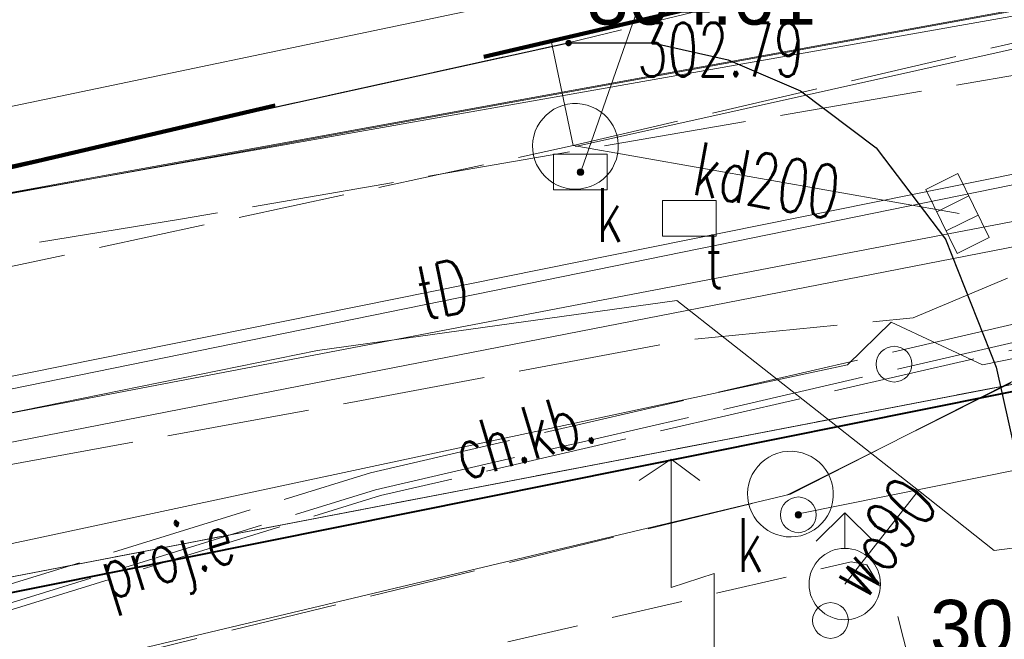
# Model space of a CAD drawing. Header units: metres. Extents: x 6567600 to 13135881, y 5574237 to 11149086.
# Tile 113 of 120: x 6567911 to 6567925, y 5574570 to 5574579. Entities that reach past the tile are written whole.
import ezdxf
from ezdxf.enums import TextEntityAlignment as Align

# ---------------------------------------------------------------- set-up
doc = ezdxf.new("R2010")
doc.units = ezdxf.units.M
for name, pattern in [('zzzxref_260316$0$_MDCP$0$2.0_1.0', [3, 2, -1]), ('zzzxref_260316$0$_MDCP$0$L_0_03', [1, 0.5, -0.5]), ('zzzxref_260316$0$_MDCP$0$L_0_04', [1.5, 1, -0.5]), ('zzzxref_260316$0$_MDCP$0$L_2_50', [2.5, 2, -0.5]), ('zzzxref_260316$0$_MDCP$1$L_0_06', [2, 1.5, -0.5])]:
    doc.linetypes.add(name, pattern=pattern)
for name, color, linetype, lineweight in [('SEL_do_likwidacji', 1, 'likwidacja1', 15), ('zzzxref_260316$0$_MDCP$0$EGB_DzialkaEwidencyjna', 7, 'Continuous', 18), ('zzzxref_260316$0$_MDCP$0$EGB_Klasouzytek', 92, 'Continuous', 18), ('zzzxref_260316$0$_MDCP$0$EGB_KonturUzytkuGruntowego', 92, 'Continuous', 18), ('zzzxref_260316$0$_MDCP$0$GES_InneUrzadzeniaTowarzyszace', 7, 'Continuous', 18), ('zzzxref_260316$0$_MDCP$0$GES_InneUrzadzeniaTowarzyszace_P', 7, 'Continuous', 18), ('zzzxref_260316$0$_MDCP$0$GES_PrzewodElektroenergetyczny', 1, 'Continuous', 18), ('zzzxref_260316$0$_MDCP$0$GES_PrzewodElektroenergetyczny_Projektowany', 7, 'Continuous', 18), ('zzzxref_260316$0$_MDCP$0$GES_PrzewodKanalizacyjny_Projektowany', 7, 'Continuous', 18), ('zzzxref_260316$0$_MDCP$0$GES_PrzewodTelekomunikacyjny', 30, 'Continuous', 18), ('zzzxref_260316$0$_MDCP$0$GES_Rzedna', 7, 'Continuous', 18), ('zzzxref_260316$0$_MDCP$0$GES_UrzadzeniaSiecKanalizacyjna_P', 7, 'Continuous', 18), ('zzzxref_260316$0$_MDCP$0$GES_UrzadzeniaSiecWodociagowa_P', 7, 'Continuous', 18), ('zzzxref_260316$0$_MDCP$0$MP_LINIE_REGULAC', 135, 'Continuous', 40), ('zzzxref_260316$0$_MDCP$0$OT_Komunikacja', 7, 'Continuous', 18), ('zzzxref_260316$0$_MDCP$0$OTRS', 7, 'Continuous', 13), ('zzzxref_260316$0$_MDCP$0$OTRS_O', 7, 'Continuous', 20), ('zzzxref_260316$0$_MDCP$0$Z_ZAKRES', 214, 'Continuous', 90), ('zzzxref_260316$0$_MDCP$1$GES_PrzewodKanalizacyjny', 36, 'Continuous', 18), ('zzzxref_260316$0$_MDCP$1$GES_PrzewodWodociagowy', 5, 'Continuous', 18)]:
    doc.layers.add(name, color=color, linetype=linetype, lineweight=lineweight)
doc.styles.add('ROMANS', font='romans.shx', dxfattribs={"width": 0.8})
doc.styles.add('zzzxref_260316$0$$TD_AUDIT_GENERATED_(9E133)', font='simplex.shx')
doc.styles.add('zzzxref_260316$0$$TD_AUDIT_GENERATED_(9E16A)', font='arial.ttf', dxfattribs={"width": 0.9})
doc.linetypes.add('likwidacja1', pattern='A,0,-1,["X",ROMANS,S=0.6,R=0,X=-0.1,Y=-0.3],-1', length=2)

# ---------------------------------------------------------------- blocks, each defined once
blk = doc.blocks.new('zzzxref_260316$0$_MDCP$0$OTRS')
at = {"layer": 'zzzxref_260316$0$_MDCP$0$OTRS', "color": 0, "lineweight": -3, "const_width": 0.09}
blk.add_lwpolyline([(-0.045, 0, 1), (0.045, 0, 1)], format="xyb", close=True, dxfattribs=at)
at = {"layer": 'zzzxref_260316$0$_MDCP$0$OTRS_O', "color": 0, "style": 'zzzxref_260316$0$$TD_AUDIT_GENERATED_(9E16A)'}
blk.add_attdef('RZEDNA', (0.514, 0.515), '', height=1.5, dxfattribs=at)
blk = doc.blocks.new('zzzxref_260316$0$_MDCP$0$other_SUWH')
at = {"color": 0, "linetype": 'Continuous', "lineweight": 18, "flags": 128}
for points in [[(0, 2), (-0.8, 1.2)], [(0, 1), (0, 2)], [(0, 2), (0.8, 1.2)]]:
    blk.add_lwpolyline(points, dxfattribs=at)
at = {"color": 0, "linetype": 'Continuous', "lineweight": 18}
blk.add_circle((0, 0), 1, dxfattribs=at)
blk = doc.blocks.new('zzzxref_260316$0$_MDCP$0$other_SUKK')
at = {"color": 0, "linetype": 'Continuous', "lineweight": 18, "flags": 128}
blk.add_lwpolyline([(1, 0.5), (1, -0.5), (-1, -0.5), (-1, 0.5), (1, 0.5)], close=True, dxfattribs=at)
for points in [[(-0.3, 0.5), (-0.3, -0.5)], [(0.3, 0.5), (0.3, -0.5)]]:
    blk.add_lwpolyline(points, dxfattribs=at)
blk = doc.blocks.new('zzzxref_260316$0$_MDCP$0$other_SUPS01_05')
at = {"linetype": 'Continuous', "lineweight": 13}
blk.add_hatch(color=0, dxfattribs=at).paths.add_polyline_path([(0, -0.091, 1), (0, 0.091, 1)])
at = {"color": 0, "linetype": 'Continuous', "lineweight": 13}
blk.add_circle((0, 0), 0.0906, dxfattribs=at)
blk = doc.blocks.new('zzzxref_260316$0$_MDCP$0$other_SUPW_O')
at = {"color": 0, "linetype": 'Continuous', "lineweight": 18}
blk.add_circle((0, 0), 0.5, dxfattribs=at)
blk = doc.blocks.new('zzzxref_260316$0$_MDCP$0$SUPW_R')
at = {"color": 0, "linetype": 'Continuous', "lineweight": 18, "flags": 128}
blk.add_lwpolyline([(0.75, 0.5), (0.75, -0.5), (-0.75, -0.5), (-0.75, 0.5)], close=True, dxfattribs=at)
blk = doc.blocks.new('zzzxref_260316$0$_MDCP$0$other_SUPP')
at = {"color": 0, "linetype": 'Continuous', "lineweight": 18}
blk.add_circle((0, 0), 0.5, dxfattribs=at)
blk = doc.blocks.new('zzzxref_260316$0$_MDCP$0$other_SUPY')
at = {"color": 0, "linetype": 'Continuous', "lineweight": 18, "flags": 128}
for points in [[(-1.2, 7), (-2.1, 6.4)], [(0, 0), (0, 3.8), (-1.2, 3.4), (-1.2, 7)], [(-1.2, 7), (-0.4, 6.4)]]:
    blk.add_lwpolyline(points, dxfattribs=at)
at = {"color": 0, "linetype": 'Continuous', "lineweight": 18}
blk.add_circle((0, 0), 0.51, dxfattribs=at)
blk = doc.blocks.new('zzzxref_260316')
at = {"layer": 'zzzxref_260316$0$_MDCP$0$EGB_DzialkaEwidencyjna', "linetype": 'Continuous', "lineweight": 18}
for p, q in [((6567870.09, 5574563.29), (6567937.22, 5574576.21)), ((6567937.22, 5574576.21), (6567953.2, 5574485.85)), ((6567921.55, 5574569.11), (6567849.51, 5574552.26)), ((6567946.41, 5574443.1), (6567921.55, 5574569.11)), ((6567848.19, 5574557.83), (6567870.09, 5574563.29)), ((6567849.51, 5574552.26), (6567848.19, 5574557.83)), ((6567953.2, 5574485.85), (6567954.34, 5574479.4)), ((6567954.34, 5574479.4), (6567964.63, 5574421.22)), ((6567945.87, 5574426.93), (6567946.41, 5574443.1)), ((6567941.78, 5574411.28), (6567945.87, 5574426.93)), ((6567964.63, 5574421.22), (6567961.98, 5574385.01)), ((6567926.87, 5574389.48), (6567941.78, 5574411.28)), ((6567903.73, 5574376.76), (6567926.87, 5574389.48)), ((6567961.98, 5574385.01), (6567940.38, 5574379.35)), ((6567940.38, 5574379.35), (6567927.03, 5574350.99)), ((6567864.17, 5574367.81), (6567903.73, 5574376.76)), ((6567869.98, 5574345.11), (6567864.17, 5574367.81)), ((6567921.32, 5574359.06), (6567869.98, 5574345.11)), ((6567923.464, 5574348.631), (6567921.32, 5574359.06)), ((6567927.03, 5574350.99), (6567923.464, 5574348.631))]:
    blk.add_line(p, q, dxfattribs=at)
at = {"layer": 'zzzxref_260316$0$_MDCP$0$EGB_Klasouzytek', "lineweight": 18}
blk.add_lwpolyline([(6567944.099, 5574577.571), (6567942.63, 5574577.28), (6567937.22, 5574576.21), (6567870.09, 5574563.29), (6567848.19, 5574557.83)], dxfattribs=at)
at = {"layer": 'zzzxref_260316$0$_MDCP$0$EGB_KonturUzytkuGruntowego', "linetype": 'zzzxref_260316$0$_MDCP$0$L_0_03', "lineweight": 18}
blk.add_lwpolyline([(6567944.099, 5574577.571), (6567942.63, 5574577.28), (6567937.22, 5574576.21), (6567870.09, 5574563.29), (6567848.19, 5574557.83), (6567841.64, 5574556.2), (6567819.81, 5574551.02)], dxfattribs=at)
at = {"layer": 'zzzxref_260316$0$_MDCP$0$GES_InneUrzadzeniaTowarzyszace', "color": 36, "linetype": 'Continuous', "lineweight": 18, "flags": 128}
for points in [[(6567918.559, 5574576.543), (6567918.492, 5574576.554), (6567918.426, 5574576.573), (6567918.362, 5574576.599), (6567918.302, 5574576.631), (6567918.246, 5574576.671), (6567918.195, 5574576.717), (6567918.15, 5574576.768), (6567918.11, 5574576.824), (6567918.077, 5574576.884), (6567918.052, 5574576.948), (6567918.034, 5574577.014), (6567918.023, 5574577.081), (6567918.02, 5574577.15), (6567918.025, 5574577.218), (6567918.038, 5574577.285), (6567918.058, 5574577.351), (6567918.086, 5574577.413), (6567918.12, 5574577.473), (6567918.162, 5574577.527), (6567918.209, 5574577.577), (6567918.261, 5574577.621), (6567918.318, 5574577.659), (6567918.379, 5574577.69), (6567918.444, 5574577.714), (6567918.51, 5574577.73), (6567918.578, 5574577.739), (6567918.647, 5574577.74), (6567918.715, 5574577.733), (6567918.782, 5574577.718), (6567918.846, 5574577.696), (6567918.908, 5574577.666), (6567918.966, 5574577.63), (6567919.02, 5574577.587), (6567919.068, 5574577.539), (6567919.111, 5574577.485), (6567919.147, 5574577.427), (6567919.176, 5574577.365), (6567919.198, 5574577.3), (6567919.213, 5574577.233), (6567919.219, 5574577.165), (6567919.218, 5574577.097), (6567919.21, 5574577.029), (6567919.193, 5574576.962), (6567919.169, 5574576.898), (6567919.138, 5574576.837), (6567919.1, 5574576.78), (6567919.056, 5574576.728), (6567919.006, 5574576.681), (6567918.951, 5574576.64), (6567918.892, 5574576.605), (6567918.829, 5574576.578), (6567918.763, 5574576.558), (6567918.696, 5574576.545), (6567918.628, 5574576.54)], [(6567921.569, 5574571.673), (6567921.502, 5574571.684), (6567921.436, 5574571.703), (6567921.372, 5574571.729), (6567921.312, 5574571.761), (6567921.256, 5574571.801), (6567921.205, 5574571.847), (6567921.16, 5574571.898), (6567921.12, 5574571.954), (6567921.087, 5574572.014), (6567921.062, 5574572.078), (6567921.044, 5574572.144), (6567921.033, 5574572.211), (6567921.03, 5574572.28), (6567921.035, 5574572.348), (6567921.048, 5574572.415), (6567921.068, 5574572.481), (6567921.096, 5574572.543), (6567921.13, 5574572.603), (6567921.172, 5574572.657), (6567921.219, 5574572.707), (6567921.271, 5574572.751), (6567921.328, 5574572.789), (6567921.389, 5574572.82), (6567921.454, 5574572.844), (6567921.52, 5574572.86), (6567921.588, 5574572.869), (6567921.657, 5574572.87), (6567921.725, 5574572.863), (6567921.792, 5574572.848), (6567921.856, 5574572.826), (6567921.918, 5574572.796), (6567921.976, 5574572.76), (6567922.03, 5574572.717), (6567922.078, 5574572.669), (6567922.121, 5574572.615), (6567922.157, 5574572.557), (6567922.186, 5574572.495), (6567922.208, 5574572.43), (6567922.223, 5574572.363), (6567922.229, 5574572.295), (6567922.228, 5574572.227), (6567922.22, 5574572.159), (6567922.203, 5574572.092), (6567922.179, 5574572.028), (6567922.148, 5574571.967), (6567922.11, 5574571.91), (6567922.066, 5574571.858), (6567922.016, 5574571.811), (6567921.961, 5574571.77), (6567921.902, 5574571.735), (6567921.839, 5574571.708), (6567921.773, 5574571.688), (6567921.706, 5574571.675), (6567921.638, 5574571.67)]]:
    blk.add_lwpolyline(points, close=True, dxfattribs=at)
at = {"layer": 'zzzxref_260316$0$_MDCP$0$GES_PrzewodElektroenergetyczny', "color": 1, "linetype": 'Continuous', "lineweight": 18}
for points in [[(6567867.94, 5574568.33), (6567873.881, 5574569.658), (6567880.075, 5574570.908), (6567909.127, 5574576.204), (6567943.222, 5574582.416)], [(6567867.94, 5574568.33), (6567873.911, 5574569.652), (6567880.105, 5574570.902), (6567928.942, 5574579.805), (6567930.594, 5574580.106), (6567943.224, 5574582.408)], [(6567943.254, 5574582.239), (6567909.127, 5574576.204), (6567889.67, 5574572.763), (6567874.092, 5574569.903), (6567866.549, 5574568.127), (6567863.2, 5574565.721), (6567847.979, 5574563.389), (6567834.386, 5574560.54), (6567829.197, 5574557.801), (6567825.396, 5574554.557), (6567825.286, 5574554.465), (6567823.983, 5574553.351), (6567823.887, 5574553.328), (6567823.56, 5574553.266), (6567822.367, 5574553.026), (6567822.149, 5574553.016), (6567821.707, 5574552.996), (6567817.963, 5574552.826), (6567817.484, 5574552.804), (6567812.181, 5574552.562), (6567800.221, 5574552.715), (6567799.811, 5574552.733), (6567793.499, 5574551.393)], [(6567943.578, 5574580.45), (6567880.22, 5574567.52), (6567879.71, 5574566.23), (6567878.836, 5574565.386), (6567873.65, 5574564.68), (6567858.185, 5574560.669)], [(6567906.27, 5574576.77), (6567921.24, 5574579.9)], [(6567838.664, 5574557.463), (6567839.429, 5574557.634), (6567846.812, 5574559.385), (6567851.645, 5574560.446), (6567868.123, 5574564.188), (6567878.034, 5574566.506), (6567891.189, 5574569.42), (6567902.264, 5574571.789), (6567930.529, 5574577.195), (6567943.691, 5574579.824)]]:
    blk.add_lwpolyline(points, dxfattribs=at)
at = {"layer": 'zzzxref_260316$0$_MDCP$0$GES_PrzewodElektroenergetyczny', "color": 1, "linetype": 'Continuous', "lineweight": 18, "flags": 128}
for points in [[(6567923.04, 5574574.68), (6567924.32, 5574574.08), (6567931.18, 5574575.48), (6567936.08, 5574576.61)], [(6567907.85, 5574570.96), (6567922.43, 5574574.08), (6567923.04, 5574574.68)]]:
    blk.add_lwpolyline(points, dxfattribs=at)
at = {"layer": 'zzzxref_260316$0$_MDCP$0$GES_PrzewodElektroenergetyczny_Projektowany', "color": 1, "linetype": 'zzzxref_260316$0$_MDCP$0$L_2_50', "lineweight": 18}
for points in [[(6567943.412, 5574581.367), (6567943.17, 5574581.32), (6567913.09, 5574576.12), (6567888.01, 5574572.01), (6567877.14, 5574569.91), (6567875.36, 5574567.7), (6567875.01, 5574566.91), (6567863.39, 5574564.59), (6567846.75, 5574561.93), (6567839.02, 5574560.65), (6567829.79, 5574558.45), (6567816.07, 5574555.81), (6567793.454, 5574551.595)], [(6567794.596, 5574546.571), (6567811.33, 5574550.87), (6567831.53, 5574554.27), (6567833.28, 5574552.46), (6567870.97, 5574561.28), (6567904.99, 5574569.24), (6567915.75, 5574572.57), (6567937.99, 5574577.71), (6567943.858, 5574578.905)], [(6567855.86, 5574555.8), (6567855.7, 5574557.45), (6567905.15, 5574569.02), (6567915.82, 5574572.33), (6567935.15, 5574576.8), (6567938.63, 5574577.6), (6567941.87, 5574578.25), (6567943.902, 5574578.659)]]:
    blk.add_lwpolyline(points, dxfattribs=at)
at = {"layer": 'zzzxref_260316$0$_MDCP$0$GES_PrzewodElektroenergetyczny_Projektowany', "color": 1, "linetype": 'zzzxref_260316$0$_MDCP$0$L_2_50', "lineweight": 18, "flags": 128}
for points in [[(6567855.96, 5574555.82), (6567855.81, 5574557.37), (6567905.33, 5574568.98), (6567915.89, 5574572.25), (6567935.19, 5574576.7), (6567938.76, 5574577.53), (6567941.68, 5574578.11), (6567941.78, 5574577.62)], [(6567870.565, 5574563.351), (6567870.646, 5574564.629), (6567878.475, 5574566.016), (6567879.026, 5574567.243), (6567881.557, 5574567.372), (6567883.406, 5574567.496), (6567885.902, 5574567.958), (6567892.652, 5574569.345), (6567901.343, 5574570.978), (6567915.551, 5574573.567), (6567920.174, 5574574.43), (6567923.348, 5574574.738), (6567925.69, 5574575.724), (6567934.258, 5574577.204), (6567936.2, 5574577.389), (6567936.587, 5574576.24)]]:
    blk.add_lwpolyline(points, dxfattribs=at)
at = {"layer": 'zzzxref_260316$0$_MDCP$0$GES_PrzewodKanalizacyjny_Projektowany', "color": 36, "linetype": 'zzzxref_260316$0$_MDCP$1$L_0_06', "lineweight": 18, "flags": 128}
blk.add_lwpolyline([(6567918.59, 5574577.15), (6567917.83, 5574580.76), (6567917.16, 5574583.67)], dxfattribs=at)
at = {"layer": 'zzzxref_260316$0$_MDCP$0$GES_PrzewodKanalizacyjny_Projektowany', "color": 36, "linetype": 'zzzxref_260316$0$_MDCP$1$L_0_06', "lineweight": 18}
for points in [[(6567796.266, 5574539.236), (6567832.48, 5574547.32), (6567854.13, 5574556.3), (6567878.83, 5574561.85), (6567921.59, 5574572.26), (6567938.88, 5574580.92), (6567943.337, 5574581.783)], [(6567802.897, 5574571.142), (6567804.15, 5574570.77), (6567822.57, 5574570.72), (6567823.94, 5574565.73), (6567834.83, 5574555.79), (6567851.21, 5574561.61), (6567874.07, 5574567.2), (6567898.27, 5574572.78), (6567918.59, 5574577.15), (6567936.88, 5574581.42)]]:
    blk.add_lwpolyline(points, dxfattribs=at)
at = {"layer": 'zzzxref_260316$0$_MDCP$0$GES_PrzewodKanalizacyjny_Projektowany', "color": 36, "linetype": 'Continuous', "flags": 128}
blk.add_lwpolyline([(6567918.59, 5574577.15), (6567923.99, 5574576.2)], dxfattribs=at)
at = {"layer": 'zzzxref_260316$0$_MDCP$0$GES_PrzewodTelekomunikacyjny', "color": 30, "linetype": 'Continuous', "lineweight": 18}
blk.add_lwpolyline([(6567943.617, 5574580.235), (6567928.625, 5574577.107), (6567926.389, 5574577.084), (6567901.645, 5574572.089), (6567892.736, 5574570.263), (6567886.856, 5574570.805)], dxfattribs=at)
at = {"layer": 'zzzxref_260316$0$_MDCP$0$GES_PrzewodTelekomunikacyjny', "color": 30, "linetype": 'Continuous', "lineweight": 18, "flags": 128}
blk.add_lwpolyline([(6567928.387, 5574576.441), (6567874.808, 5574565.99), (6567865.525, 5574563.914)], dxfattribs=at)
at = {"layer": 'zzzxref_260316$0$_MDCP$0$GES_Rzedna', "color": 7, "linetype": 'Continuous', "lineweight": 13, "flags": 128}
for points in [[(6567922.066, 5574579.058), (6567919.488, 5574579.058), (6567918.706, 5574576.81)], [(6567928.049, 5574572.747), (6567925.471, 5574572.747), (6567921.742, 5574571.996)]]:
    blk.add_lwpolyline(points, dxfattribs=at)
at = {"layer": 'zzzxref_260316$0$_MDCP$0$MP_LINIE_REGULAC', "linetype": 'Continuous'}
blk.add_lwpolyline([(6567936.85, 5574576.14), (6567822.725, 5574553.2), (6567807.758, 5574533.041), (6567819.961, 5574483.091), (6567828.37, 5574448.208)], dxfattribs=at)
at = {"layer": 'zzzxref_260316$0$_MDCP$0$OT_Komunikacja', "color": 7, "linetype": 'zzzxref_260316$0$_MDCP$1$L_0_06', "lineweight": 18}
blk.add_lwpolyline([(6567942.853, 5574584.454), (6567940.68, 5574584.01), (6567940.636, 5574584.001), (6567918.52, 5574578.59), (6567905.44, 5574575.72), (6567900.9, 5574574.64), (6567885.44, 5574571.03)], dxfattribs=at)
at = {"layer": 'zzzxref_260316$0$_MDCP$0$OT_Komunikacja', "color": 7, "linetype": 'Continuous', "lineweight": 25, "flags": 128}
blk.add_lwpolyline([(6567857.08, 5574558.64), (6567878.36, 5574563.51), (6567907.32, 5574570.28), (6567908.58, 5574572.61), (6567905.5, 5574574.28), (6567905.13, 5574574.52), (6567904.95, 5574574.89), (6567905.03, 5574575.37), (6567905.44, 5574575.72), (6567918.52, 5574578.59), (6567919.7, 5574578.59), (6567920.76, 5574578.35), (6567921.77, 5574577.92), (6567922.83, 5574577.12), (6567923.8, 5574575.84), (6567924.51, 5574574.05), (6567925.03, 5574571.71), (6567925.42, 5574570.12), (6567926.172, 5574565.569), (6567928.182, 5574555.336), (6567929.81, 5574547.284), (6567935.279, 5574519.986)], dxfattribs=at)
at = {"layer": 'zzzxref_260316$0$_MDCP$0$OT_Komunikacja', "color": 7, "linetype": 'zzzxref_260316$0$_MDCP$0$L_0_04', "lineweight": 18, "flags": 128}
blk.add_lwpolyline([(6567907.32, 5574570.28), (6567908.58, 5574572.61), (6567905.5, 5574574.28), (6567905.13, 5574574.52), (6567904.95, 5574574.89), (6567905.03, 5574575.37), (6567905.44, 5574575.72), (6567918.52, 5574578.59), (6567919.7, 5574578.59), (6567920.76, 5574578.35), (6567921.77, 5574577.92), (6567922.83, 5574577.12), (6567923.8, 5574575.84), (6567924.51, 5574574.05), (6567925.03, 5574571.71), (6567925.42, 5574570.12), (6567926.172, 5574565.569), (6567928.182, 5574555.336), (6567929.81, 5574547.284), (6567935.279, 5574519.986), (6567935.957, 5574516.391), (6567939.3, 5574499.444), (6567941.361, 5574488.965), (6567942.778, 5574481.353), (6567941.559, 5574476.747), (6567935.05, 5574510.337), (6567926.066, 5574555.647), (6567923.648, 5574568.154), (6567923.33, 5574569.78), (6567923.13, 5574570.56), (6567922.7, 5574571.28), (6567922.48, 5574571.32), (6567907.73, 5574567.88)], dxfattribs=at)
at = {"layer": 'zzzxref_260316$0$_MDCP$0$Z_ZAKRES', "linetype": 'zzzxref_260316$0$_MDCP$0$2.0_1.0', "lineweight": 140, "ltscale": 3}
blk.add_lwpolyline([(6567820.407, 5574555.719), (6567847.232, 5574561.997), (6567929.356, 5574581.206), (6567956.443, 5574443.911), (6567955.827, 5574425.481), (6567951.015, 5574407.07), (6567933.777, 5574381.866), (6567907.312, 5574367.318), (6567855.739, 5574355.65), (6567852.582, 5574378.747), (6567848.105, 5574411.572), (6567841.693, 5574438.994), (6567818.946, 5574517.253)], close=True, dxfattribs=at)
at = {"layer": 'zzzxref_260316$0$_MDCP$1$GES_PrzewodKanalizacyjny', "color": 36, "linetype": 'Continuous', "lineweight": 18, "flags": 128}
for points in [[(6567934.15, 5574580.6), (6567918.62, 5574577.14)], [(6567936.26, 5574579.72), (6567921.631, 5574572.271)], [(6567921.631, 5574572.271), (6567878.83, 5574562.09)]]:
    blk.add_lwpolyline(points, dxfattribs=at)
at = {"layer": 'zzzxref_260316$0$_MDCP$1$GES_PrzewodWodociagowy', "color": 5, "linetype": 'Continuous', "lineweight": 18}
blk.add_lwpolyline([(6567933.69, 5574572.61), (6567933.06, 5574572.59), (6567924.48, 5574571.48), (6567923.42, 5574572.32), (6567920.04, 5574574.98), (6567915.01, 5574574.28), (6567879.77, 5574567.11), (6567879.07, 5574566.99), (6567878.14, 5574565.37), (6567860.87, 5574560.66), (6567855.39, 5574559.03), (6567839.4, 5574555.34), (6567836.94, 5574551.59), (6567834.92, 5574548.08), (6567832.61, 5574544.04), (6567830.53, 5574540.71), (6567827.89, 5574537.03), (6567830.01, 5574517.51), (6567828.46, 5574517.24), (6567802.588, 5574511.449)], dxfattribs=at)
at = {"layer": 'zzzxref_260316$0$_MDCP$1$GES_PrzewodWodociagowy', "color": 5, "linetype": 'Continuous', "lineweight": 18, "flags": 128}
blk.add_lwpolyline([(6567923.42, 5574572.32), (6567922.39, 5574571.01)], dxfattribs=at)
at = {"layer": 'zzzxref_260316$0$_MDCP$0$GES_InneUrzadzeniaTowarzyszace_P', "linetype": 'Continuous', "xscale": 0.5, "yscale": 0.5, "zscale": 0.5}
for name, p in [('zzzxref_260316$0$_MDCP$0$SUPW_R', (6567918.69, 5574576.78)), ('zzzxref_260316$0$_MDCP$0$SUPW_R', (6567920.214, 5574576.131)), ('zzzxref_260316$0$_MDCP$0$other_SUPP', (6567923.08, 5574574.09)), ('zzzxref_260316$0$_MDCP$0$other_SUPY', (6567920.56, 5574569.26)), ('zzzxref_260316$0$_MDCP$0$other_SUPW_O', (6567921.74, 5574571.98))]:
    blk.add_blockref(name, p, dxfattribs=at)
at = {"layer": 'zzzxref_260316$0$_MDCP$0$GES_Rzedna', "color": 36, "linetype": 'Continuous', "xscale": 0.5, "yscale": 0.5, "zscale": 0.5}
for p in [(6567918.69, 5574576.78), (6567921.74, 5574571.98)]:
    blk.add_blockref('zzzxref_260316$0$_MDCP$0$other_SUPS01_05', p, dxfattribs=at)
at = {"layer": 'zzzxref_260316$0$_MDCP$0$GES_UrzadzeniaSiecKanalizacyjna_P', "color": 36, "linetype": 'Continuous', "xscale": 0.5, "yscale": 0.5, "zscale": 0.5, "rotation": 296.2457484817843}
blk.add_blockref('zzzxref_260316$0$_MDCP$0$other_SUKK', (6567923.968, 5574576.2), dxfattribs=at)
at = {"layer": 'zzzxref_260316$0$_MDCP$0$GES_UrzadzeniaSiecWodociagowa_P', "color": 5, "linetype": 'Continuous', "xscale": 0.5, "yscale": 0.5, "zscale": 0.5}
blk.add_blockref('zzzxref_260316$0$_MDCP$0$other_SUWH', (6567922.39, 5574571.01), dxfattribs=at)
at = {"layer": 'zzzxref_260316$0$_MDCP$0$OTRS', "xscale": 0.5, "yscale": 0.5, "zscale": 0.5}
for p, values in [((6567918.524, 5574578.587, 304.605), {'RZEDNA': '304.61'}), ((6567923.326, 5574569.781, 304.441), {'RZEDNA': '304.44'})]:
    blk.add_blockref('zzzxref_260316$0$_MDCP$0$OTRS', p, dxfattribs=at).add_auto_attribs(values)
at = {"layer": 'zzzxref_260316$0$_MDCP$0$GES_InneUrzadzeniaTowarzyszace_P', "color": 7, "lineweight": 15, "style": 'zzzxref_260316$0$$TD_AUDIT_GENERATED_(9E133)', "width": 0.66}
for s, p in [('k', (6567918.915, 5574576.555)), ('t', (6567920.439, 5574575.906)), ('k', (6567920.881, 5574571.932))]:
    blk.add_text(s, height=0.75, dxfattribs=at).set_placement(p, align=Align.TOP_LEFT)
at = {"layer": 'zzzxref_260316$0$_MDCP$0$GES_PrzewodElektroenergetyczny_Projektowany', "color": 1, "lineweight": 15, "style": 'zzzxref_260316$0$$TD_AUDIT_GENERATED_(9E133)', "width": 0.66}
blk.add_text('proj.e', height=0.75, rotation=-342.8, dxfattribs=at).set_placement((6567912.892, 5574571.422), align=Align.MIDDLE_CENTER)
at = {"layer": 'zzzxref_260316$0$_MDCP$0$GES_PrzewodTelekomunikacyjny', "color": 30, "lineweight": 15, "style": 'zzzxref_260316$0$$TD_AUDIT_GENERATED_(9E133)', "width": 0.66}
blk.add_text('tD', height=0.75, rotation=-348.6, dxfattribs=at).set_placement((6567916.759, 5574575.14), align=Align.MIDDLE_CENTER)
at = {"layer": 'zzzxref_260316$0$_MDCP$0$GES_Rzedna', "color": 36, "lineweight": 15, "style": 'zzzxref_260316$0$$TD_AUDIT_GENERATED_(9E133)', "width": 0.66}
blk.add_text('302.79', height=0.75, dxfattribs=at).set_placement((6567919.488, 5574578.87), align=Align.TOP_LEFT)
at = {"layer": 'zzzxref_260316$0$_MDCP$0$OT_Komunikacja', "color": 7, "lineweight": 15, "style": 'zzzxref_260316$0$$TD_AUDIT_GENERATED_(9E133)', "width": 0.66}
blk.add_text('ch.kb.', height=0.75, rotation=16.5, dxfattribs=at).set_placement((6567917.9, 5574573.1), align=Align.MIDDLE_CENTER)
at = {"layer": 'zzzxref_260316$0$_MDCP$1$GES_PrzewodKanalizacyjny', "color": 36, "lineweight": 15, "style": 'zzzxref_260316$0$$TD_AUDIT_GENERATED_(9E133)', "width": 0.66}
blk.add_text('kd200', height=0.75, rotation=-10.2, dxfattribs=at).set_placement((6567921.3, 5574576.66), align=Align.MIDDLE_CENTER)
at = {"layer": 'zzzxref_260316$0$_MDCP$1$GES_PrzewodWodociagowy', "color": 5, "lineweight": 15, "style": 'zzzxref_260316$0$$TD_AUDIT_GENERATED_(9E133)', "width": 0.66}
blk.add_text('wo90', height=0.75, rotation=-308.2, dxfattribs=at).set_placement((6567922.905, 5574571.665), align=Align.MIDDLE_CENTER)

msp = doc.modelspace()

# ---------------------------------------------------------------- linework, layer by layer
at = {"layer": 'SEL_do_likwidacji'}
msp.add_circle((6567922.19, 5574570.5), 0.25, dxfattribs=at)

# ---------------------------------------------------------------- block references
at = {"ltscale": 0.5}
msp.add_blockref('zzzxref_260316', (0, 0), dxfattribs=at)

doc.saveas('drawing.dxf')
